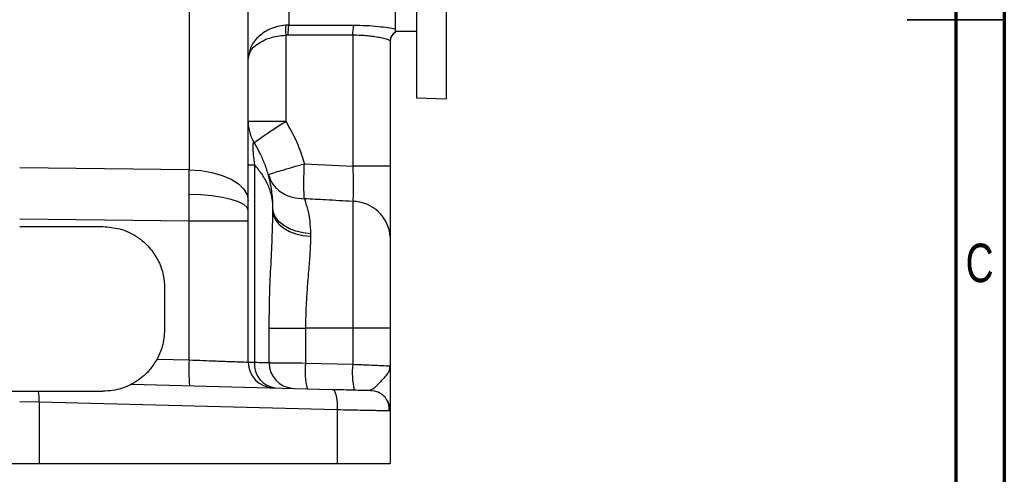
# Model space of a CAD drawing. Header units: inches. Extents: x 0.6 to 16.3, y 0.2 to 11.5.
# Tile 14 of 18: x 12.4 to 16.3, y 4 to 5.8. Entities that reach past the tile are written whole.
import ezdxf

# ---------------------------------------------------------------- set-up
doc = ezdxf.new("R2010")
doc.units = ezdxf.units.IN
doc.header["$MEASUREMENT"] = 0
doc.styles.add('SLDTEXTSTYLE0', font='TXT', dxfattribs={"width": 0.75})

msp = doc.modelspace()

# ---------------------------------------------------------------- linework, layer by layer
at = {"color": 7, "linetype": 'Continuous', "lineweight": 70}
for p, q in [((16.3386, 11.4961), (16.3386, 0.1969)), ((16.1417, 11.2992), (16.1417, 0.3937))]:
    msp.add_line(p, q, dxfattribs=at)
at = {"color": 7, "linetype": 'Continuous', "lineweight": 25}
for p, q in [((13.039, 6.1038), (13.039, 5.2394)), ((13.8728, 6.0538), (13.8728, 5.8013)), ((13.9595, 6.0569), (13.9595, 5.5313)), ((14.0788, 6.0505), (14.0788, 5.5271)), ((13.2781, 5.1145), (13.2781, 5.8906)), ((13.4302, 5.7844), (13.4302, 5.4354)), ((13.701, 5.7843), (13.701, 5.2543)), ((13.8728, 5.8097), (13.8728, 5.7967)), ((13.8728, 5.8013), (13.9595, 5.8013)), ((13.8728, 5.8013), (13.9595, 5.8013)), ((13.8728, 5.7967), (13.8728, 5.7956)), ((13.8531, 5.7614), (13.8531, 5.2543)), ((13.9595, 5.5313), (14.0788, 5.5271)), ((13.4302, 5.4354), (13.2781, 5.4354)), ((13.5055, 5.264), (13.701, 5.2543)), ((13.039, 5.2394), (12.3531, 5.2474)), ((13.0394, 5.139), (13.039, 5.2394)), ((13.2781, 5.2598), (13.3031, 5.2598)), ((13.3031, 5.2598), (13.3031, 4.4603)), ((13.8531, 5.2543), (13.701, 5.2543)), ((13.039, 5.0313), (13.0394, 5.139)), ((13.701, 5.1113), (13.701, 4.5975)), ((13.3781, 5.0712), (13.3781, 5.0842)), ((13.039, 5.0313), (12.3531, 5.0393)), ((13.039, 4.4695), (13.039, 5.0313)), ((13.2781, 5.0313), (13.039, 5.0313)), ((13.2781, 4.4606), (13.2781, 5.0313)), ((12.3531, 5.0095), (12.6898, 5.0095)), ((13.5302, 4.9803), (13.5302, 4.9701)), ((12.9398, 4.7595), (12.9398, 4.5928)), ((13.363, 4.4585), (13.363, 4.5975)), ((13.363, 4.5975), (13.5101, 4.5975)), ((13.5101, 4.5975), (13.5101, 4.457)), ((13.701, 4.5975), (13.5101, 4.5975)), ((13.701, 4.5975), (13.701, 4.452)), ((13.8531, 4.5975), (13.701, 4.5975)), ((13.8531, 4.5975), (13.8531, 4.4455)), ((12.9091, 4.4729), (13.039, 4.4695)), ((13.5101, 4.457), (13.701, 4.452)), ((13.8479, 4.4458), (13.8531, 4.4455)), ((13.8524, 4.4345), (13.8504, 4.4457)), ((13.8531, 4.4455), (13.8505, 4.4342)), ((12.8063, 4.3716), (13.6185, 4.3504)), ((12.2765, 4.3428), (12.3531, 4.3428)), ((12.3531, 4.3428), (12.4297, 4.3428)), ((12.4321, 4.2987), (12.3531, 4.3001)), ((12.4321, 4.2987), (12.4321, 4.0495)), ((13.6387, 4.2671), (12.4321, 4.2987)), ((13.6387, 4.2671), (13.6387, 4.0495)), ((13.8489, 4.2692), (13.8529, 4.2692)), ((13.8531, 4.263), (13.8531, 4.0495)), ((12.2741, 4.0495), (12.4321, 4.0495)), ((12.4321, 4.0495), (13.6387, 4.0495)), ((13.6387, 4.0495), (13.8531, 4.0495))]:
    msp.add_line(p, q, dxfattribs=at)
at = {"color": 8, "linetype": 'Continuous', "lineweight": 25}
msp.add_line((13.4419, 6.0388), (13.4419, 5.8253), dxfattribs=at)
at = {"color": 7, "linetype": 'Continuous', "lineweight": 35}
for p, q in [((16.3386, 5.8465), (15.9449, 5.8465)), ((16.1417, 5.8465), (16.3386, 5.8465))]:
    msp.add_line(p, q, dxfattribs=at)
at = {"color": 7, "linetype": 'Continuous', "lineweight": 25, "flags": 128}
for points in [[(13.039, 5.2394), (13.0862, 5.2361), (13.1313, 5.2284), (13.1726, 5.2165), (13.2087, 5.201), (13.2382, 5.1823), (13.2601, 5.1611), (13.2736, 5.1382), (13.2781, 5.1145)], [(13.2781, 5.0744), (13.2736, 5.0866), (13.2601, 5.0985), (13.2383, 5.1094), (13.2088, 5.1191), (13.1728, 5.1271), (13.1315, 5.1333), (13.0865, 5.1373), (13.0394, 5.139)], [(13.5302, 4.9803), (13.4999, 4.9837), (13.4711, 4.9906), (13.4448, 5.0007), (13.4219, 5.0137), (13.4032, 5.0291), (13.3894, 5.0464), (13.381, 5.0649), (13.3781, 5.0842)], [(13.3781, 5.0712), (13.381, 5.0525), (13.3894, 5.0344), (13.4032, 5.0176), (13.4219, 5.0026), (13.4448, 4.99), (13.4711, 4.9802), (13.4999, 4.9734), (13.5302, 4.9701)], [(13.6185, 4.3504), (13.6228, 4.3487), (13.6269, 4.3439), (13.6305, 4.3361), (13.6337, 4.3258), (13.6361, 4.3132), (13.6378, 4.2988), (13.6387, 4.2832), (13.6387, 4.2671)], [(13.772, 4.3463), (13.7879, 4.3444), (13.8025, 4.3397)]]:
    msp.add_lwpolyline(points, dxfattribs=at)
at = {"color": 7, "linetype": 'Continuous', "lineweight": 25}
for centre, radius, start, end in [((13.6175, 5.8046), 0.1883, 173.8345, 186.1655), ((13.628, 5.7915), 0.1892, 169.7315, 182.0862), ((13.8845, 5.7917), 0.1837, 169.539, 182.3102), ((13.8947, 5.7613), 0.0416, 121.7254, 179.9904), ((13.8948, 5.7601), 0.0417, 121.7625, 180), ((13.4448, 5.4354), 0.1667, 180, 211.7883), ((13.6995, 4.9573), 0.154, 4.113, 89.4417), ((13.6369, 4.4279), 0.5993, 176.023, 185.9762), ((13.3821, 4.4606), 0.104, 180, 268.5), ((13.3995, 4.4525), 0.0968, 175.3697, 263.6146), ((13.4653, 4.4568), 0.1024, 179.0583, 267.6359), ((13.8136, 4.4233), 0.3054, 173.672, 193.3094), ((14.0045, 4.4183), 0.3054, 173.672, 193.3094), ((12.1624, 4.3065), 0.2698, 358.3315, 7.7365), ((13.7698, 4.263), 0.0833, 0, 29.4635)]:
    msp.add_arc(centre, radius, start, end, dxfattribs=at)
for points, knots in [([(13.4302, 5.8248), (13.4187, 5.8233), (13.3958, 5.8204), (13.3547, 5.8054), (13.314, 5.777), (13.2837, 5.7343), (13.28, 5.704), (13.2781, 5.6889)], [0, 0, 0, 0, 0.131296, 0.261184, 0.512024, 0.756747, 1, 1, 1, 1]), ([(13.4419, 5.8253), (13.4397, 5.8252), (13.4358, 5.8252), (13.4319, 5.8249), (13.4302, 5.8248)], [0, 0, 0, 0, 0.559908, 1, 1, 1, 1]), ([(13.4419, 5.8253), (13.4908, 5.8252), (13.5781, 5.8251), (13.6654, 5.8251), (13.7039, 5.825)], [0, 0, 0, 0, 0.560003, 1, 1, 1, 1]), ([(13.7039, 5.825), (13.7216, 5.8248), (13.7569, 5.8242), (13.8047, 5.8202), (13.8456, 5.815), (13.8638, 5.8115), (13.8728, 5.8097)], [0, 0, 0, 0, 0.252155, 0.503539, 0.753052, 1, 1, 1, 1]), ([(13.2781, 5.6889), (13.28, 5.6994), (13.2837, 5.7206), (13.314, 5.7506), (13.3549, 5.7708), (13.3961, 5.7813), (13.419, 5.7834), (13.4302, 5.7844)], [0, 0, 0, 0, 0.243059, 0.48803, 0.739099, 0.87245, 1, 1, 1, 1]), ([(13.439, 5.7846), (13.4373, 5.7846), (13.4344, 5.7846), (13.4315, 5.7844), (13.4302, 5.7844)], [0, 0, 0, 0, 0.560152, 1, 1, 1, 1]), ([(13.701, 5.7843), (13.6521, 5.7843), (13.5647, 5.7844), (13.4774, 5.7846), (13.439, 5.7846)], [0, 0, 0, 0, 0.5600358, 1, 1, 1, 1]), ([(13.8531, 5.7614), (13.8529, 5.7618), (13.8524, 5.7626), (13.8486, 5.7644), (13.8418, 5.7668), (13.8297, 5.7702), (13.811, 5.7743), (13.7865, 5.7784), (13.7513, 5.7828), (13.7214, 5.7837), (13.701, 5.7843)], [0, 0, 0, 0, 0.079245, 0.162837, 0.250806, 0.353385, 0.500806, 0.636021, 0.750942, 1, 1, 1, 1]), ([(13.3031, 5.3476), (13.3044, 5.3495), (13.3071, 5.3534), (13.3358, 5.3741), (13.3787, 5.4028), (13.4135, 5.4248), (13.4302, 5.4354)], [0, 0, 0, 0, 0.241042, 0.5, 0.758958, 1, 1, 1, 1]), ([(13.4302, 5.4354), (13.4476, 5.4048), (13.4785, 5.3502), (13.4973, 5.2903), (13.5055, 5.264)], [0, 0, 0, 0, 0.560056, 1, 1, 1, 1]), ([(13.3031, 5.3476), (13.3013, 5.3495), (13.2988, 5.3524), (13.2968, 5.3445), (13.2962, 5.3341), (13.2968, 5.3191), (13.2988, 5.2939), (13.3013, 5.2737), (13.3031, 5.2598)], [0, 0, 0, 0, 0.2691299, 0.3882904, 0.500436, 0.6131489, 0.7314787, 1, 1, 1, 1]), ([(13.3781, 5.0842), (13.3778, 5.0976), (13.3773, 5.1207), (13.3733, 5.1558), (13.3676, 5.1881), (13.358, 5.2264), (13.3443, 5.2669), (13.3255, 5.3092), (13.3104, 5.3351), (13.3031, 5.3476)], [0, 0, 0, 0, 0.147826, 0.253588, 0.386869, 0.505691, 0.683553, 0.848305, 1, 1, 1, 1]), ([(13.3596, 5.219), (13.3606, 5.2197), (13.3626, 5.221), (13.3809, 5.2272), (13.4118, 5.2368), (13.4547, 5.2495), (13.489, 5.2593), (13.5055, 5.264)], [0, 0, 0, 0, 0.177857, 0.367824, 0.563165, 0.789184, 1, 1, 1, 1]), ([(13.5055, 5.1221), (13.5049, 5.1302), (13.5037, 5.1468), (13.5032, 5.1819), (13.5037, 5.2217), (13.5049, 5.2501), (13.5055, 5.264)], [0, 0, 0, 0, 0.245886, 0.5, 0.754114, 1, 1, 1, 1]), ([(13.3781, 5.0842), (13.3778, 5.0931), (13.3773, 5.1084), (13.3733, 5.1318), (13.3677, 5.1533), (13.3561, 5.184), (13.3371, 5.2198), (13.314, 5.247), (13.3031, 5.2598)], [0, 0, 0, 0, 0.147283, 0.252404, 0.386341, 0.505775, 0.767835, 1, 1, 1, 1]), ([(13.701, 5.2543), (13.7016, 5.2399), (13.7028, 5.2112), (13.7033, 5.1711), (13.7028, 5.1359), (13.7016, 5.1195), (13.701, 5.1113)], [0, 0, 0, 0, 0.249665, 0.499797, 0.74992, 1, 1, 1, 1]), ([(13.8531, 5.2543), (13.8531, 5.2222), (13.8531, 5.1578), (13.8531, 5.0759), (13.8531, 5.0112), (13.8531, 4.9826), (13.8531, 4.9683)], [0, 0, 0, 0, 0.279415, 0.559663, 0.780072, 1, 1, 1, 1]), ([(13.3596, 5.219), (13.3649, 5.2057), (13.3757, 5.1785), (13.4104, 5.1469), (13.4549, 5.1258), (13.489, 5.1233), (13.5055, 5.1221)], [0, 0, 0, 0, 0.243777, 0.5, 0.756223, 1, 1, 1, 1]), ([(13.2781, 5.0744), (13.2781, 5.0822), (13.2781, 5.0961), (13.2781, 5.1089), (13.2781, 5.1145)], [0, 0, 0, 0, 0.559903, 1, 1, 1, 1]), ([(13.5055, 5.1221), (13.5099, 5.1087), (13.5185, 5.0821), (13.5281, 5.0344), (13.5295, 4.9983), (13.5302, 4.9803)], [0, 0, 0, 0, 0.337834, 0.668833, 1, 1, 1, 1]), ([(13.701, 5.1113), (13.6646, 5.1133), (13.5995, 5.1169), (13.5344, 5.1205), (13.5055, 5.1221)], [0, 0, 0, 0, 0.557463, 1, 1, 1, 1]), ([(13.2781, 5.0313), (13.2781, 5.0394), (13.2781, 5.054), (13.2781, 5.0681), (13.2781, 5.0744)], [0, 0, 0, 0, 0.55992, 1, 1, 1, 1]), ([(13.363, 4.5975), (13.3634, 4.6388), (13.3641, 4.7213), (13.3694, 4.843), (13.3759, 4.9614), (13.3774, 5.0346), (13.3781, 5.0712)], [0, 0, 0, 0, 0.250091, 0.50021, 0.750089, 1, 1, 1, 1]), ([(12.6898, 5.0095), (12.7129, 5.0076), (12.7609, 5.0037), (12.8287, 4.9717), (12.8821, 4.9243), (12.9169, 4.8691), (12.9363, 4.8147), (12.9386, 4.7775), (12.9398, 4.7595)], [0, 0, 0, 0, 0.1766826, 0.3668506, 0.5630274, 0.715751, 0.86248, 1, 1, 1, 1]), ([(13.5302, 4.9701), (13.5301, 4.9602), (13.5299, 4.9393), (13.5281, 4.9071), (13.5258, 4.8736), (13.5228, 4.8368), (13.5187, 4.7884), (13.5142, 4.7294), (13.5108, 4.6633), (13.5103, 4.6195), (13.5101, 4.5975)], [0, 0, 0, 0, 0.091518, 0.194355, 0.284662, 0.376909, 0.499864, 0.673581, 0.835622, 1, 1, 1, 1]), ([(13.8531, 4.9683), (13.8531, 4.9532), (13.8531, 4.9224), (13.8531, 4.8602), (13.8531, 4.784), (13.8531, 4.695), (13.8531, 4.6297), (13.8531, 4.5975)], [0, 0, 0, 0, 0.1834, 0.371277, 0.561306, 0.783929, 1, 1, 1, 1]), ([(12.9398, 4.5928), (12.9381, 4.5693), (12.9351, 4.5274), (12.917, 4.4895), (12.9091, 4.4729)], [0, 0, 0, 0, 0.559971, 1, 1, 1, 1]), ([(12.9091, 4.4729), (12.9005, 4.4591), (12.8832, 4.4315), (12.8516, 4.401), (12.8259, 4.3827), (12.812, 4.3747), (12.807, 4.372), (12.8065, 4.3718), (12.8063, 4.3716)], [0, 0, 0, 0, 0.249464, 0.498751, 0.747693, 0.873624, 0.939168, 1, 1, 1, 1]), ([(13.039, 4.4695), (13.0582, 4.4688), (13.0944, 4.4674), (13.1378, 4.4658), (13.1689, 4.4647), (13.1906, 4.4638), (13.2151, 4.4629), (13.2404, 4.462), (13.2622, 4.4612), (13.2756, 4.4607), (13.2773, 4.4606), (13.2781, 4.4606)], [0, 0, 0, 0, 0.151519, 0.285376, 0.364851, 0.436442, 0.500148, 0.629949, 0.756522, 0.879871, 1, 1, 1, 1]), ([(13.2781, 4.4606), (13.2792, 4.4606), (13.2814, 4.4606), (13.2958, 4.4604), (13.3031, 4.4603)], [0, 0, 0, 0, 0.493424, 1, 1, 1, 1]), ([(13.3031, 4.4603), (13.3159, 4.4599), (13.3413, 4.4591), (13.3558, 4.4587), (13.363, 4.4585)], [0, 0, 0, 0, 0.5054523, 1, 1, 1, 1]), ([(13.363, 4.4585), (13.3674, 4.4584), (13.3769, 4.4583), (13.4069, 4.458), (13.4518, 4.4576), (13.4899, 4.4572), (13.5101, 4.457)], [0, 0, 0, 0, 0.203756, 0.4384, 0.703847, 1, 1, 1, 1]), ([(13.8531, 4.4455), (13.8531, 4.4327), (13.8531, 4.407), (13.8531, 4.3703), (13.8531, 4.3363), (13.8531, 4.3015), (13.8531, 4.2703), (13.8531, 4.2655), (13.8531, 4.263)], [0, 0, 0, 0, 0.141759, 0.2819, 0.42126, 0.562297, 0.780649, 1, 1, 1, 1]), ([(12.8063, 4.3716), (12.8055, 4.3712), (12.804, 4.3704), (12.7902, 4.3636), (12.7652, 4.3537), (12.7292, 4.3447), (12.7029, 4.3435), (12.6898, 4.3428)], [0, 0, 0, 0, 0.1166665, 0.2507963, 0.5005494, 0.7495222, 1, 1, 1, 1]), ([(13.6185, 4.3504), (13.6341, 4.35), (13.6658, 4.3491), (13.7072, 4.348), (13.7424, 4.3471), (13.7672, 4.3465), (13.7704, 4.3464), (13.772, 4.3463)], [0, 0, 0, 0, 0.181544, 0.370132, 0.562111, 0.786217, 1, 1, 1, 1]), ([(12.4297, 4.3428), (12.479, 4.3428), (12.5658, 4.3428), (12.6524, 4.3428), (12.6898, 4.3428)], [0, 0, 0, 0, 0.568633, 1, 1, 1, 1]), ([(13.8492, 4.2631), (13.8493, 4.2707), (13.8493, 4.2863), (13.84, 4.3087), (13.8243, 4.3281), (13.8094, 4.336), (13.802, 4.3399)], [0, 0, 0, 0, 0.239843, 0.492533, 0.749334, 1, 1, 1, 1]), ([(13.8531, 4.263), (13.8531, 4.263), (13.853, 4.263), (13.8493, 4.2631), (13.8492, 4.2631)], [0, 0, 0, 0, 0.97273, 1, 1, 1, 1])]:
    msp.add_open_spline(points, degree=3, knots=knots, dxfattribs=at)
at = {"color": 8, "linetype": 'Continuous', "lineweight": 25}
for points, knots in [([(13.701, 4.452), (13.7131, 4.4515), (13.7361, 4.4505), (13.7741, 4.4489), (13.8133, 4.4472), (13.8425, 4.446), (13.8465, 4.4458), (13.8479, 4.4458)], [0, 0, 0, 0, 0.169134, 0.320331, 0.568033, 0.857911, 1, 1, 1, 1]), ([(13.8505, 4.4342), (13.8501, 4.4317), (13.8486, 4.4234), (13.8353, 4.4046), (13.8114, 4.3792), (13.7863, 4.3523), (13.7765, 4.3482), (13.772, 4.3463)], [0, 0, 0, 0, 0.074773, 0.251306, 0.55195, 0.794197, 1, 1, 1, 1]), ([(13.8492, 4.2631), (13.8461, 4.2632), (13.8408, 4.2633), (13.8271, 4.2635), (13.8122, 4.2638), (13.7922, 4.2642), (13.7657, 4.2647), (13.7307, 4.2653), (13.6881, 4.2661), (13.6556, 4.2667), (13.6387, 4.2671)], [0, 0, 0, 0, 0.137619, 0.233473, 0.330492, 0.428675, 0.55437, 0.691493, 0.840038, 1, 1, 1, 1])]:
    msp.add_open_spline(points, degree=3, knots=knots, dxfattribs=at)

# ---------------------------------------------------------------- texts
at = {"color": 7, "linetype": 'Continuous', "lineweight": 0, "insert": (16.2385, 4.9404), "char_height": 0.1562, "attachment_point": 2, "style": 'SLDTEXTSTYLE0'}
msp.add_mtext('C', dxfattribs=at)

doc.saveas('drawing.dxf')
